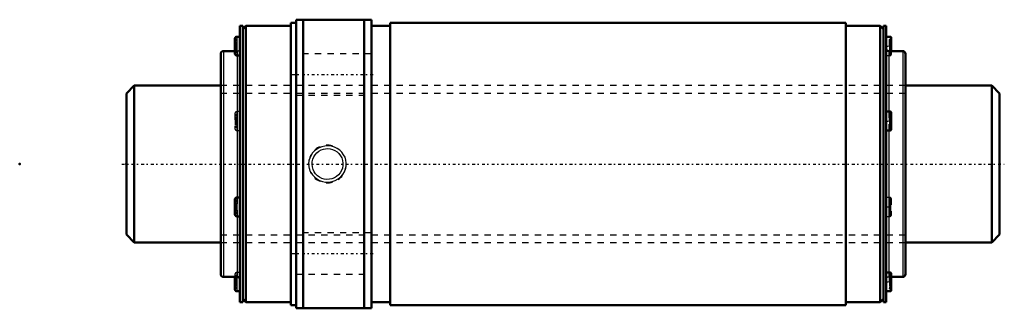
# Model space of a CAD drawing. Header units: millimetres. Extents: x -17 to 140, y -23 to 23.
import ezdxf

# ---------------------------------------------------------------- set-up
doc = ezdxf.new("R2010")
doc.units = ezdxf.units.MM
doc.linetypes.add('Center', pattern=[1.5, 0.45, -0.5, 0.05, -0.5])
doc.linetypes.add('Dashed', pattern=[2, 1, -1])
for name, color, linetype, lineweight in [('2d ConnectionPoints', 7, 'Continuous', 50), ('AM_0', 7, 'Continuous', 50), ('AM_4', 3, 'Continuous', 25), ('AM_5', 3, 'Continuous', 25), ('AM_7', 7, 'Center', 25), ('AM_9', 6, 'Dashed', 25)]:
    doc.layers.add(name, color=color, linetype=linetype, lineweight=lineweight)

# ---------------------------------------------------------------- blocks, each defined once
blk = doc.blocks.new('1_WTF2550_3ZZ_Nut_0_in_WTF2550_3ZZ_139LC7T_000_rev_4')
at = {"layer": 'AM_0'}
for p, q in [((18.07, 22), (18.07, -22)), ((18.5, 22), (18.07, 22)), ((18.5, 22), (18.5, -22)), ((19, 22), (18.5, 21.5)), ((26.15, 22), (19, 22)), ((19, 22), (19, -22)), ((26.15, 22.5), (26.15, -22.5)), ((27, 22.5), (26.15, 22.5)), ((39, 23), (27, 23)), ((27, 23), (27, -23)), ((28.15, 23), (28.15, -23)), ((37.85, 23), (37.85, -23)), ((39, 23), (39, -23)), ((42, 22), (39, 22)), ((42, 22.5), (42, -22.5)), ((114.5, 22.5), (42, 22.5)), ((114.5, 22.5), (114.5, -22.5)), ((120, 22), (114.5, 22)), ((120.5, 21.5), (120, 22)), ((120, 22), (120, -22)), ((120.5, 22), (120.5, -22)), ((120.93, 22), (120.5, 22)), ((120.93, 22), (120.93, -22)), ((17.27, 19.99), (17.27, 17.59)), ((18.07, 20.29), (17.57, 20.29)), ((121.58, 20.29), (120.93, 20.29)), ((121.73, 20.14), (121.73, 18)), ((15, 17.57), (15, -17.57)), ((17.27, 18), (15.43, 18)), ((17.57, 17.29), (18.07, 17.29)), ((123.57, 18), (121.36, 18)), ((124, 17.57), (124, -17.57)), ((121.58, 8.34), (120.93, 8.34)), ((121.73, 8.19), (121.73, 5.49)), ((120.93, 5.34), (121.58, 5.34)), ((17.27, -5.64), (17.27, -8.04)), ((18.07, -5.34), (17.57, -5.34)), ((17.57, -8.34), (18.07, -8.34)), ((15.43, -18), (17.64, -18)), ((17.27, -18), (17.27, -19.99)), ((121.58, -17.29), (120.93, -17.29)), ((121.73, -17.44), (121.73, -20.14)), ((121.73, -18), (123.57, -18)), ((17.57, -20.29), (18.07, -20.29)), ((120.93, -20.29), (121.58, -20.29)), ((18.5, -21.5), (19, -22)), ((120, -22), (120.5, -21.5)), ((18.07, -22), (18.5, -22)), ((19, -22), (26.15, -22)), ((26.15, -22.5), (27, -22.5)), ((27, -23), (39, -23)), ((39, -22), (42, -22)), ((42, -22.5), (114.5, -22.5)), ((114.5, -22), (120, -22)), ((120.5, -22), (120.93, -22))]:
    blk.add_line(p, q, dxfattribs=at)
for centre, radius, start, end in [((17.57, 19.99), 0.3, 90, 180), ((121.58, 20.14), 0.15, 0, 90), ((15.43, 17.57), 0.43, 90, 180), ((17.57, 17.59), 0.3, 180, 270), ((121.36, 18.43), 0.43, 180, 270), ((123.57, 17.57), 0.43, 0, 90), ((121.58, 8.19), 0.15, 0, 90), ((121.58, 5.49), 0.15, 270, 360), ((17.57, -5.64), 0.3, 90, 180), ((17.57, -8.04), 0.3, 180, 270), ((15.43, -17.57), 0.43, 180, 270), ((17.64, -18.43), 0.43, 0, 90), ((121.58, -17.44), 0.15, 0, 90), ((123.57, -17.57), 0.43, 270, 360), ((17.57, -19.99), 0.3, 180, 270), ((121.58, -20.14), 0.15, 270, 360)]:
    blk.add_arc(centre, radius, start, end, dxfattribs=at)
at = {"layer": 'AM_4'}
for p, q in [((17.57, 20.29), (17.57, 17.29)), ((121.58, 20.29), (121.58, 18)), ((15.43, 18), (15.43, -18)), ((17.64, 17.29), (17.64, -5.34)), ((121.36, 18), (121.36, 8.34)), ((123.57, 18), (123.57, -18)), ((121.58, 8.34), (121.58, 5.34)), ((121.36, 5.34), (121.36, -17.29)), ((17.57, -5.34), (17.57, -8.34)), ((17.64, -8.34), (17.64, -18)), ((17.57, -18), (17.57, -20.29)), ((121.58, -17.29), (121.58, -20.29))]:
    blk.add_line(p, q, dxfattribs=at)
at = {"layer": 'AM_5', "linetype": 'Dashed'}
blk.add_arc((32, 0), 3, 75, 15, dxfattribs=at)
at = {"layer": 'AM_7'}
for p, q in [((17.23, 18.79), (18.11, 18.79)), ((120.89, 18.79), (121.77, 18.79)), ((26.4, 14.25), (39.6, 14.25)), ((17.23, 6.84), (18.11, 6.84)), ((120.89, 6.84), (121.77, 6.84)), ((17.23, -6.84), (18.11, -6.84)), ((120.89, -6.84), (121.77, -6.84)), ((26.4, -14.25), (39.6, -14.25)), ((17.23, -18.79), (18.11, -18.79)), ((120.89, -18.79), (121.77, -18.79))]:
    blk.add_line(p, q, dxfattribs=at)
at = {"layer": 'AM_9'}
for p, q in [((17.57, 19.82), (17.27, 19.82)), ((17.57, 19.65), (17.27, 19.65)), ((17.57, 19.37), (17.27, 19.37)), ((17.57, 19.21), (17.27, 19.21)), ((17.57, 19.15), (17.27, 19.15)), ((17.27, 19.14), (17.57, 19.14)), ((17.57, 19.04), (17.27, 19.04)), ((17.57, 18.91), (17.27, 18.91)), ((17.57, 18.9), (17.27, 18.9)), ((121.43, 19.82), (121.73, 19.82)), ((121.43, 19.82), (121.43, 17.77)), ((121.43, 19.65), (121.73, 19.65)), ((121.43, 19.37), (121.73, 19.37)), ((121.43, 19.21), (121.73, 19.21)), ((121.43, 19.15), (121.73, 19.15)), ((121.43, 19.14), (121.73, 19.14)), ((121.43, 19.04), (121.73, 19.04)), ((121.43, 18.91), (121.73, 18.91)), ((121.43, 18.9), (121.73, 18.9)), ((17.57, 18.69), (17.27, 18.69)), ((17.57, 18.68), (17.27, 18.68)), ((17.57, 18.55), (17.27, 18.55)), ((17.57, 18.45), (17.27, 18.45)), ((17.57, 18.44), (17.27, 18.44)), ((17.57, 18.38), (17.27, 18.38)), ((17.57, 18.22), (17.27, 18.22)), ((17.64, 18), (17.27, 18)), ((17.57, 17.94), (17.27, 17.94)), ((17.57, 17.77), (17.27, 17.77)), ((17.64, 18), (17.64, 17.29)), ((39, 17.55), (27, 17.55)), ((120.93, 17.29), (121.58, 17.29)), ((121.43, 18.69), (121.73, 18.69)), ((121.43, 18.68), (121.73, 18.68)), ((121.43, 18.55), (121.73, 18.55)), ((121.73, 18.45), (121.43, 18.45)), ((121.43, 18.44), (121.73, 18.44)), ((121.43, 18.38), (121.73, 18.38)), ((121.43, 18.22), (121.73, 18.22)), ((121.43, 17.94), (121.73, 17.94)), ((121.43, 17.77), (121.73, 17.77)), ((121.58, 18), (121.58, 17.29)), ((121.73, 18), (121.73, 17.44)), ((124, 12.5), (15, 12.5)), ((27, 10.95), (39, 10.95)), ((17.27, 8.04), (17.27, 5.64)), ((17.57, 7.87), (17.27, 7.87)), ((18.07, 8.34), (17.57, 8.34)), ((17.57, 8.34), (17.57, 5.34)), ((121.36, 8.34), (121.36, 5.34)), ((121.43, 7.87), (121.73, 7.87)), ((121.43, 7.87), (121.43, 5.82)), ((17.57, 7.69), (17.27, 7.69)), ((17.57, 7.42), (17.27, 7.42)), ((17.57, 7.25), (17.27, 7.25)), ((17.57, 7.2), (17.27, 7.2)), ((17.27, 7.19), (17.57, 7.19)), ((17.57, 7.08), (17.27, 7.08)), ((17.57, 6.96), (17.27, 6.96)), ((17.57, 6.95), (17.27, 6.95)), ((17.57, 6.73), (17.27, 6.73)), ((17.57, 6.73), (17.27, 6.73)), ((17.57, 6.6), (17.27, 6.6)), ((17.57, 6.49), (17.27, 6.49)), ((17.57, 6.49), (17.27, 6.49)), ((17.57, 6.43), (17.27, 6.43)), ((121.43, 7.69), (121.73, 7.69)), ((121.43, 7.42), (121.73, 7.42)), ((121.43, 7.25), (121.73, 7.25)), ((121.43, 7.2), (121.73, 7.2)), ((121.43, 7.19), (121.73, 7.19)), ((121.43, 7.08), (121.73, 7.08)), ((121.43, 6.96), (121.73, 6.96)), ((121.43, 6.95), (121.73, 6.95)), ((121.43, 6.73), (121.73, 6.73)), ((121.43, 6.73), (121.73, 6.73)), ((121.43, 6.6), (121.73, 6.6)), ((121.43, 6.49), (121.73, 6.49)), ((121.73, 6.49), (121.43, 6.49)), ((121.43, 6.43), (121.73, 6.43)), ((17.57, 6.26), (17.27, 6.26)), ((17.57, 5.99), (17.27, 5.99)), ((17.57, 5.82), (17.27, 5.82)), ((17.57, 5.34), (18.07, 5.34)), ((121.43, 6.26), (121.73, 6.26)), ((121.43, 5.99), (121.73, 5.99)), ((121.43, 5.82), (121.73, 5.82)), ((17.57, -5.82), (17.27, -5.82)), ((17.57, -5.99), (17.27, -5.99)), ((17.57, -6.26), (17.27, -6.26)), ((17.64, -5.34), (17.64, -8.34)), ((121.58, -5.34), (120.93, -5.34)), ((121.43, -5.82), (121.73, -5.82)), ((121.43, -5.82), (121.43, -7.87)), ((121.43, -5.99), (121.73, -5.99)), ((121.43, -6.26), (121.73, -6.26)), ((121.58, -5.34), (121.58, -8.34)), ((121.73, -5.49), (121.73, -8.19)), ((17.57, -6.43), (17.27, -6.43)), ((17.57, -6.49), (17.27, -6.49)), ((17.27, -6.49), (17.57, -6.49)), ((17.57, -6.6), (17.27, -6.6)), ((17.57, -6.73), (17.27, -6.73)), ((17.57, -6.73), (17.27, -6.73)), ((17.57, -6.95), (17.27, -6.95)), ((17.57, -6.96), (17.27, -6.96)), ((17.57, -7.08), (17.27, -7.08)), ((17.57, -7.19), (17.27, -7.19)), ((17.57, -7.2), (17.27, -7.2)), ((17.57, -7.25), (17.27, -7.25)), ((17.57, -7.42), (17.27, -7.42)), ((17.57, -7.69), (17.27, -7.69)), ((121.43, -6.43), (121.73, -6.43)), ((121.43, -6.49), (121.73, -6.49)), ((121.43, -6.49), (121.73, -6.49)), ((121.43, -6.6), (121.73, -6.6)), ((121.43, -6.73), (121.73, -6.73)), ((121.43, -6.73), (121.73, -6.73)), ((121.43, -6.95), (121.73, -6.95)), ((121.43, -6.96), (121.73, -6.96)), ((121.43, -7.08), (121.73, -7.08)), ((121.73, -7.19), (121.43, -7.19)), ((121.43, -7.2), (121.73, -7.2)), ((121.43, -7.25), (121.73, -7.25)), ((121.43, -7.42), (121.73, -7.42)), ((121.43, -7.69), (121.73, -7.69)), ((17.57, -7.87), (17.27, -7.87)), ((120.93, -8.34), (121.58, -8.34)), ((121.43, -7.87), (121.73, -7.87)), ((39, -10.95), (27, -10.95)), ((15, -12.5), (124, -12.5)), ((17.27, -17.59), (17.27, -18)), ((17.57, -17.77), (17.27, -17.77)), ((17.57, -17.94), (17.27, -17.94)), ((17.57, -18.22), (17.27, -18.22)), ((17.57, -18.38), (17.27, -18.38)), ((17.57, -18.44), (17.27, -18.44)), ((17.27, -18.45), (17.57, -18.45)), ((17.57, -18.55), (17.27, -18.55)), ((17.57, -18.68), (17.27, -18.68)), ((17.57, -18.69), (17.27, -18.69)), ((18.07, -17.29), (17.57, -17.29)), ((17.57, -17.29), (17.57, -18)), ((27, -17.55), (39, -17.55)), ((121.36, -17.29), (121.36, -18)), ((121.36, -18), (121.73, -18)), ((121.43, -17.77), (121.73, -17.77)), ((121.43, -17.77), (121.43, -19.82)), ((121.43, -17.94), (121.73, -17.94)), ((121.43, -18.22), (121.73, -18.22)), ((121.43, -18.38), (121.73, -18.38)), ((121.43, -18.44), (121.73, -18.44)), ((121.43, -18.45), (121.73, -18.45)), ((121.43, -18.55), (121.73, -18.55)), ((121.43, -18.68), (121.73, -18.68)), ((121.43, -18.69), (121.73, -18.69)), ((17.57, -18.9), (17.27, -18.9)), ((17.57, -18.91), (17.27, -18.91)), ((17.57, -19.04), (17.27, -19.04)), ((17.57, -19.14), (17.27, -19.14)), ((17.57, -19.15), (17.27, -19.15)), ((17.57, -19.21), (17.27, -19.21)), ((17.57, -19.37), (17.27, -19.37)), ((17.57, -19.65), (17.27, -19.65)), ((17.57, -19.82), (17.27, -19.82)), ((121.43, -18.9), (121.73, -18.9)), ((121.43, -18.91), (121.73, -18.91)), ((121.43, -19.04), (121.73, -19.04)), ((121.73, -19.14), (121.43, -19.14)), ((121.43, -19.15), (121.73, -19.15)), ((121.43, -19.21), (121.73, -19.21)), ((121.43, -19.37), (121.73, -19.37)), ((121.43, -19.65), (121.73, -19.65)), ((121.43, -19.82), (121.73, -19.82))]:
    blk.add_line(p, q, dxfattribs=at)
for points in [[(29.92, 2.08), (29.62, 1.76), (29.38, 1.4), (29.17, 0.95), (29.04, 0.48), (29, 0.01), (29.04, -0.46), (29.15, -0.91), (29.34, -1.33), (29.6, -1.73), (29.92, -2.07), (30.3, -2.37), (30.73, -2.61), (31.21, -2.78), (31.71, -2.87), (32.23, -2.87), (32.74, -2.79), (33.24, -2.62), (33.7, -2.38), (34.1, -2.06), (34.44, -1.67), (34.7, -1.25), (34.89, -0.78), (34.98, -0.31), (35, 0.16), (34.93, 0.62), (34.79, 1.07), (34.57, 1.48), (34.29, 1.86), (33.95, 2.19), (33.55, 2.46), (33.1, 2.68), (32.62, 2.82), (32.11, 2.88), (31.59, 2.85), (31.08, 2.74), (30.59, 2.54), (30.24, 2.33), (29.92, 2.08)], [(32, 2.46), (32.41, 2.42), (32.8, 2.32), (33.18, 2.16), (33.52, 1.93), (33.82, 1.65), (34.07, 1.32), (34.26, 0.96), (34.39, 0.56), (34.45, 0.15), (34.44, -0.26), (34.37, -0.66), (34.23, -1.04), (34.02, -1.4), (33.77, -1.71), (33.45, -1.98), (33.1, -2.2), (32.71, -2.35), (32.3, -2.44), (31.89, -2.46), (31.49, -2.4), (31.1, -2.29), (30.74, -2.11), (30.4, -1.87), (30.11, -1.58), (29.88, -1.24), (29.7, -0.86), (29.59, -0.46), (29.54, -0.05), (29.57, 0.36), (29.66, 0.76), (29.82, 1.13), (30.03, 1.48), (30.31, 1.78), (30.63, 2.04), (30.99, 2.24), (31.39, 2.38), (31.69, 2.44), (32, 2.46)]]:
    blk.add_lwpolyline(points, dxfattribs=at)
for centre, radius, start, end in [((17.64, 18.43), 0.43, 270, 0), ((121.58, 17.44), 0.15, 270, 360), ((17.57, 8.04), 0.3, 90, 180), ((17.57, 5.64), 0.3, 180, 270), ((121.58, -5.49), 0.15, 0, 90), ((121.58, -8.19), 0.15, 270, 360), ((17.57, -17.59), 0.3, 90, 180), ((121.36, -18.43), 0.43, 90, 180)]:
    blk.add_arc(centre, radius, start, end, dxfattribs=at)
blk = doc.blocks.new('2_WTF2550_30ZZ0_Shaft_0_in_WTF2550_3ZZ_139LC7T_000_rev_4')
at = {"layer": 'AM_0'}
for p, q in [((1.25, 12.5), (0, 11.25)), ((0, 11.25), (0, -11.25)), ((1.25, 12.5), (1.25, -12.5)), ((15, 12.5), (1.25, 12.5)), ((137.75, 12.5), (124, 12.5)), ((139, 11.25), (137.75, 12.5)), ((137.75, 12.5), (137.75, -12.5)), ((139, 11.25), (139, -11.25)), ((0, -11.25), (1.25, -12.5)), ((1.25, -12.5), (15, -12.5)), ((124, -12.5), (137.75, -12.5)), ((137.75, -12.5), (139, -11.25))]:
    blk.add_line(p, q, dxfattribs=at)
at = {"layer": 'AM_5', "linetype": 'Dashed'}
for p, q in [((15, 11.273), (124, 11.273)), ((15, -11.273), (124, -11.273))]:
    blk.add_line(p, q, dxfattribs=at)
at = {"layer": 'AM_7'}
blk.add_line((-0.75, 0), (139.75, 0), dxfattribs=at)
at = {"layer": 'AM_9'}
for p, q in [((124, 12.5), (15, 12.5)), ((15, -12.5), (124, -12.5))]:
    blk.add_line(p, q, dxfattribs=at)

msp = doc.modelspace()

# ---------------------------------------------------------------- linework, layer by layer
at = {"layer": '2d ConnectionPoints'}
for p in [(-17, 0), (0, 0), (139, 0)]:
    msp.add_point(p, dxfattribs=at)

# ---------------------------------------------------------------- block references
for name in ['1_WTF2550_3ZZ_Nut_0_in_WTF2550_3ZZ_139LC7T_000_rev_4', '2_WTF2550_30ZZ0_Shaft_0_in_WTF2550_3ZZ_139LC7T_000_rev_4']:
    msp.add_blockref(name, (0, 0))

doc.saveas('drawing.dxf')
